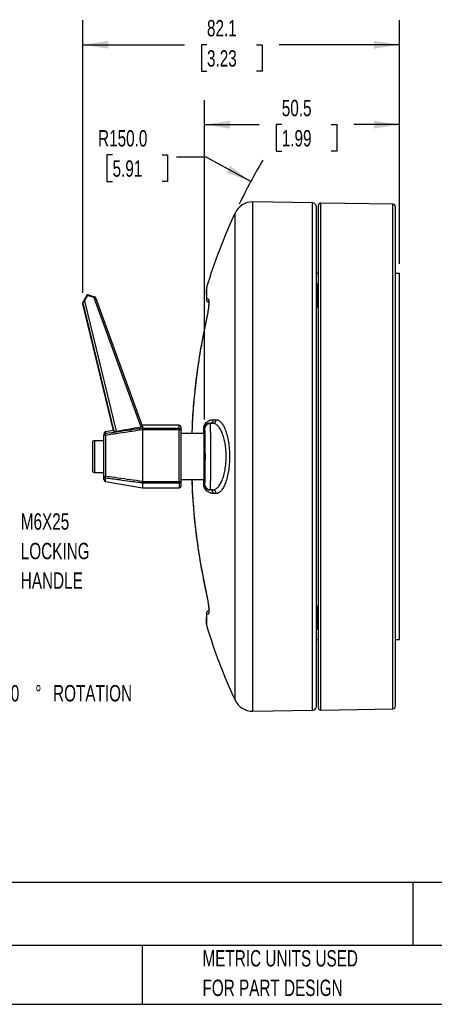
# Model space of a CAD drawing. Header units: millimetres. Extents: x 13 to 546, y 13 to 419.
# Tile 15 of 27: x 210 to 317, y 13 to 268. Entities that reach past the tile are written whole.
import ezdxf

# ---------------------------------------------------------------- set-up
doc = ezdxf.new("R2010")
doc.units = ezdxf.units.MM
doc.header["$LTSCALE"] = 2
doc.layers.add('DIMENSIONS', color=140, linetype='Continuous', lineweight=25)
doc.layers.add('TEXT', color=140, linetype='Continuous', lineweight=25)
doc.styles.add('SLDTEXTSTYLE0', font='TXT', dxfattribs={"width": 0.7})
doc.dimstyles.new('SLDDIMSTYLE5', dxfattribs={"dimtxt": 4.316016, "dimasz": 6.604, "dimexe": 0, "dimexo": 0.0625, "dimgap": 1.079004, "dimtad": 0, "dimtih": 1, "dimtoh": 1, "dimrnd": 1e-09, "dimzin": 4, "dimdsep": 46, "dimtxsty": 'SLDTEXTSTYLE0', "dimsah": 1, "dimcen": 0, "dimadec": 0, "dimazin": 1, "dimtfac": 1, "dimtofl": 0, "dimtmove": 0, "dimatfit": 3, "dimfxl": 0, "dimfrac": 2, "dimtolj": 1, "dimtzin": 12, "dimarcsym": 0})
doc.dimstyles.new('SLDDIMSTYLE6', dxfattribs={"dimtxt": 4.316016, "dimasz": 6.604, "dimexe": 0, "dimexo": 0.0625, "dimgap": 1.079004, "dimtad": 0, "dimtih": 1, "dimtoh": 1, "dimrnd": 1e-09, "dimzin": 12, "dimdsep": 46, "dimtxsty": 'SLDTEXTSTYLE0', "dimsah": 1, "dimcen": 0.09, "dimadec": 0, "dimazin": 3, "dimtfac": 1, "dimtofl": 0, "dimtmove": 0, "dimatfit": 3, "dimfxl": 0, "dimfrac": 2, "dimtolj": 1, "dimtzin": 12, "dimarcsym": 0})

# ---------------------------------------------------------------- blocks, each defined once
blk = doc.blocks.new('_D_5')
at = {"layer": 'DIMENSIONS'}
for p, q in [((233.65, 232.67), (232.2, 232.67)), ((232.2, 232.67), (232.2, 225.81)), ((246.47, 232.67), (247.92, 232.67)), ((247.92, 232.67), (247.92, 225.81)), ((257.92, 232.07), (250.23, 232.07)), ((269.49, 225.82), (257.92, 232.07)), ((232.2, 225.81), (233.65, 225.81)), ((247.92, 225.81), (246.47, 225.81))]:
    blk.add_line(p, q, dxfattribs=at)
blk.add_arc((401.48, 154.56), 150, 149.2124, 154.1682, dxfattribs=at)
blk.add_solid([(269.49, 225.82), (264.16, 229.85), (263.2, 228.06)], dxfattribs=at)
at = {"layer": 'DIMENSIONS', "char_height": 4.233, "attachment_point": 1, "style": 'SLDTEXTSTYLE0'}
for s, insert in [('R150.0', (229.89, 239.1)), ('5.91', (233.65, 231.27))]:
    blk.add_mtext(s, dxfattribs=dict(at, insert=insert))
blk = doc.blocks.new('_D_6')
at = {"layer": 'DIMENSIONS'}
for p, q in [((257.49, 164.17), (257.49, 246.87)), ((307.98, 204.5), (307.98, 246.87)), ((257.49, 240.52), (271.67, 240.52)), ((277.51, 240.52), (276.06, 240.52)), ((276.06, 240.52), (276.06, 233.66)), ((290.34, 240.52), (291.79, 240.52)), ((291.79, 240.52), (291.79, 233.66)), ((307.98, 240.52), (296.19, 240.52)), ((276.06, 233.66), (277.51, 233.66)), ((291.79, 233.66), (290.34, 233.66))]:
    blk.add_line(p, q, dxfattribs=at)
for points in [[(257.49, 240.52), (264.09, 239.5), (264.09, 241.54)], [(307.98, 240.52), (301.38, 241.54), (301.38, 239.5)]]:
    blk.add_solid(points, dxfattribs=at)
at = {"layer": 'DIMENSIONS', "char_height": 4.233, "attachment_point": 1, "style": 'SLDTEXTSTYLE0'}
for s, insert in [('50.5', (277.51, 246.94)), ('1.99', (277.51, 239.12))]:
    blk.add_mtext(s, dxfattribs=dict(at, insert=insert))
blk = doc.blocks.new('_D_7')
at = {"layer": 'DIMENSIONS'}
for p, q in [((225.93, 196.94), (225.93, 267.56)), ((307.98, 204.5), (307.98, 267.56)), ((225.93, 261.21), (252.27, 261.21)), ((258.12, 261.21), (256.67, 261.21)), ((256.67, 261.21), (256.67, 254.35)), ((270.94, 261.21), (272.39, 261.21)), ((272.39, 261.21), (272.39, 254.35)), ((307.98, 261.21), (276.79, 261.21)), ((256.67, 254.35), (258.12, 254.35)), ((272.39, 254.35), (270.94, 254.35))]:
    blk.add_line(p, q, dxfattribs=at)
for points in [[(225.93, 261.21), (232.53, 260.19), (232.53, 262.22)], [(307.98, 261.21), (301.38, 262.22), (301.38, 260.19)]]:
    blk.add_solid(points, dxfattribs=at)
at = {"layer": 'DIMENSIONS', "char_height": 4.233, "attachment_point": 1, "style": 'SLDTEXTSTYLE0'}
for s, insert in [('82.1', (258.12, 267.63)), ('3.23', (258.12, 259.8))]:
    blk.add_mtext(s, dxfattribs=dict(at, insert=insert))

msp = doc.modelspace()

# ---------------------------------------------------------------- linework, layer by layer
for p, q in [((285.500096, 220.248417), (270.007698, 220.518838)), ((270.007698, 88.596032), (270.007698, 220.518838)), ((285.500096, 88.866452), (285.500096, 220.248417)), ((286.982643, 89.489923), (286.982643, 219.624946)), ((306.250855, 219.894939), (287.588871, 220.220685)), ((287.588871, 88.894185), (287.588871, 220.220685)), ((306.250855, 89.219931), (306.250855, 219.894939)), ((265.383808, 91.493127), (265.383808, 217.621743)), ((286.482643, 89.8663), (286.482643, 219.248569)), ((306.982643, 89.964604), (306.982643, 219.150266)), ((286.982643, 201.963885), (286.482643, 201.963885)), ((307.982643, 201.963885), (306.982643, 201.963885)), ((307.982643, 107.150984), (307.982643, 201.963885)), ((286.643038, 199.276735), (286.482643, 199.276735)), ((286.982643, 198.791728), (286.643038, 199.276735)), ((286.643038, 196.276735), (286.643038, 199.276735)), ((228.823885, 195.933906), (227.200025, 196.420002)), ((227.20014, 196.419813), (227.200025, 196.420002)), ((225.92376, 194.448091), (225.92376, 194.199394)), ((225.929385, 194.40103), (234.018138, 161.091499)), ((225.929385, 194.152334), (225.929385, 194.40103)), ((233.875987, 161.338231), (225.929385, 194.152334)), ((226.969383, 196.32826), (226.169385, 194.939989)), ((227.142671, 196.24325), (226.342672, 194.854979)), ((226.342672, 194.854979), (234.540212, 161.097461)), ((226.969383, 196.32826), (226.969289, 196.328017)), ((228.766531, 195.757153), (227.142671, 196.24325)), ((228.766531, 195.757153), (240.966273, 162.263895)), ((241.425563, 162.426629), (229.308588, 195.692657)), ((286.643038, 193.276735), (286.643038, 196.276735)), ((286.482643, 193.276735), (286.643038, 193.276735)), ((286.643038, 193.276735), (286.982643, 193.761742)), ((233.923355, 161.346584), (231.837194, 160.978737)), ((231.837194, 160.978737), (231.837194, 160.479415)), ((241.424018, 162.669153), (241.342464, 162.654772)), ((250.924018, 162.669153), (241.424018, 162.669153)), ((241.424018, 162.429971), (241.424018, 162.669153)), ((241.424018, 161.893552), (250.924018, 161.89408)), ((241.424018, 161.581234), (241.424018, 148.101672)), ((241.424018, 161.581233), (250.924018, 161.579318)), ((250.924018, 161.89408), (250.924018, 162.669153)), ((250.924018, 161.579318), (250.924018, 161.89408)), ((250.924018, 148.103637), (250.924018, 161.579318)), ((251.424018, 161.411212), (251.424018, 162.169153)), ((251.424018, 148.233402), (251.424018, 161.411212)), ((257.279822, 160.524051), (257.276785, 161.746196)), ((257.31526, 161.794121), (257.485256, 161.633035)), ((257.31526, 161.794121), (257.31838, 160.524051)), ((258.869225, 163.166094), (258.906524, 163.130751)), ((259.614399, 163.167844), (258.906524, 163.130751)), ((231.424018, 158.657435), (228.924018, 158.657435)), ((228.924018, 158.657435), (228.924018, 150.457435)), ((231.837194, 160.143911), (231.837194, 149.429769)), ((257.424018, 160.524051), (251.424018, 160.524051)), ((257.424018, 148.590818), (257.424018, 160.524051)), ((257.505659, 157.557435), (257.424018, 157.557435)), ((228.924018, 150.457435), (231.424018, 150.457435)), ((257.424018, 151.557435), (257.505659, 151.557435)), ((231.837194, 148.136132), (231.837194, 149.066161)), ((231.837194, 148.136132), (241.424018, 146.445717)), ((241.424018, 148.101672), (250.924018, 148.103637)), ((250.924018, 147.762509), (250.924018, 148.103637)), ((251.424018, 148.590818), (257.424018, 148.590818)), ((251.424018, 146.945717), (251.424018, 148.233402)), ((257.276785, 147.368674), (257.279818, 148.590818)), ((257.31838, 148.590818), (257.31526, 147.320749)), ((241.424018, 147.763197), (250.924018, 147.762509)), ((241.424018, 147.763193), (241.424018, 146.445717)), ((241.424018, 146.445717), (250.924018, 146.445717)), ((250.924018, 147.762509), (250.924018, 146.445717)), ((257.31526, 147.320749), (257.485256, 147.481834)), ((258.906524, 145.984118), (258.869225, 145.948775)), ((259.614399, 145.947026), (258.906524, 145.984118)), ((286.643038, 115.838135), (286.482643, 115.838135)), ((286.982643, 115.353127), (286.643038, 115.838135)), ((286.643038, 112.838135), (286.643038, 115.838135)), ((286.643038, 109.838135), (286.643038, 112.838135)), ((286.482643, 109.838135), (286.643038, 109.838135)), ((286.643038, 109.838135), (286.982643, 110.323142)), ((286.482643, 107.150984), (286.982643, 107.150984)), ((306.982643, 107.150984), (307.982643, 107.150984)), ((270.007698, 88.596032), (285.500096, 88.866452)), ((287.588871, 88.894185), (306.250855, 89.219931))]:
    msp.add_line(p, q)
at = {"flags": 128}
msp.add_lwpolyline([(241.424018, 162.414116), (241.424018, 162.364358), (241.424018, 162.310202), (241.424018, 162.251658), (241.424018, 162.188737), (241.424018, 162.121453), (241.424018, 162.049817), (241.424018, 161.973845), (241.424018, 161.893552)], dxfattribs=at)
for centre, radius, start, end in [((269.920436, 215.519599), 5, 89, 155.1383426), ((285.482643, 219.248569), 1, 0, 89), ((287.578473, 219.624946), 0.595829, 89, 180), ((306.237857, 219.150266), 0.744786, 0, 89), ((401.482643, 154.557435), 150, 155.1383426, 163.07792535), ((227.142671, 196.228403), 0.2, 73.33511408, 150.04707468), ((229.134707, 195.694532), 2.066229, 159.44486038, 164.59945458), ((226.123474, 194.448087), 0.199714, 150.07920403, 179.99882766), ((226.123445, 194.448091), 0.199685, 180.00009281, 193.63145424), ((226.123445, 194.199394), 0.199685, 180.00009281, 193.63145421), ((225.945094, 194.261472), 0.714366, 56.18270409, 71.70921003), ((226.73316, 195.627613), 0.739398, 56.36886709, 71.36843382), ((230.623593, 195.250332), 1.92498, 159.20603139, 164.73483831), ((229.120711, 195.624283), 0.199932, 19.9980014, 73.32267475), ((258.788494, 164.136597), 0.973855, 274.75521394, 357.90218948), ((259.531271, 164.135498), 0.971218, 274.91005504, 358.06395221), ((231.924018, 160.486333), 0.5, 100, 180), ((250.924018, 162.169153), 0.5, 360, 90), ((250.932438, 161.402494), 0.491658, 1.01603689, 90.98121897), ((257.244743, 161.811326), 0.072586, 296.19526419, 346.2882114), ((258.985556, 161.632534), 1.5003, 93.01959417, 179.98088717), ((258.521496, 470.031112), 306.865215, 270.06492571, 270.2040599), ((228.924018, 158.157435), 0.5, 90, 180), ((231.915597, 159.994106), 0.491601, 99.17698571, 179.45781154), ((228.924018, 150.957435), 0.5, 180, 270), ((231.753815, 149.959367), 0.536122, 232.03701427, 278.94715222), ((231.908496, 149.545443), 0.484557, 181.03576626, 261.53826294), ((231.924018, 148.628536), 0.5, 180, 260), ((251.040599, 148.682601), 0.590584, 258.6151242, 310.48285106), ((250.938148, 148.248405), 0.486102, 268.33431541, 358.23132446), ((250.924018, 146.945717), 0.5, 270, 0), ((257.244743, 147.303543), 0.072586, 13.7117886, 63.8047358), ((258.985556, 147.482335), 1.5003, 180.01911283, 266.98040583), ((258.788494, 144.978272), 0.973855, 2.09781052, 85.24478606), ((258.521496, -160.916243), 306.865215, 89.7959401, 89.93507429), ((259.531271, 144.979372), 0.971218, 1.93604779, 85.08994496), ((401.482643, 154.557435), 150, 196.92602213, 204.8616574), ((269.920436, 93.59527), 5, 204.8616574, 271), ((285.482643, 89.8663), 1, 271, 0), ((287.578473, 89.489923), 0.595829, 180, 271), ((306.237857, 89.964604), 0.744786, 271, 0)]:
    msp.add_arc(centre, radius, start, end)
for centre, major_axis, ratio, start_param, end_param in [((239.310024, 139.099401), (-5.386788, 22.247158), 0.0091854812, 6.1293744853, 6.282605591), ((257.481638, 154.557435), (0, 3.300503), 0.0174577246, 2.7115606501, 6.7132173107)]:
    msp.add_ellipse(centre, major_axis=major_axis, ratio=ratio, start_param=start_param, end_param=end_param)
for points, knots in [([(257.981788, 198.216538), (257.982059, 198.207919), (257.982651, 198.189065), (257.982861, 197.939301), (257.982768, 197.656917), (257.982672, 197.432746), (257.982642, 197.2162), (257.982689, 196.886253), (257.982669, 196.58769), (257.982651, 196.284592), (257.982647, 196.187944), (257.982641, 196.088996), (257.982651, 195.987801), (257.982616, 195.884171), (257.982746, 195.793178), (257.98244, 195.70559), (257.98175, 195.626359), (257.982001, 195.550227), (257.984348, 195.491578), (257.989472, 195.449541), (257.997995, 195.419625), (258.010474, 195.40038), (258.02207, 195.392031), (258.030568, 195.388765), (258.034795, 195.387445), (258.050648, 195.385663), (258.071231, 195.385295), (258.096719, 195.384505), (258.11633, 195.384017), (258.138779, 195.383463), (258.164158, 195.382846), (258.190802, 195.382168), (258.217966, 195.381457), (258.244877, 195.380809), (258.270695, 195.380074), (258.290017, 195.379832), (258.302552, 195.379851), (258.309972, 195.379886), (258.325381, 195.38003), (258.345066, 195.380108), (258.374862, 195.379365), (258.404104, 195.375282), (258.440759, 195.361255), (258.476443, 195.329249), (258.511809, 195.272915), (258.541686, 195.195822), (258.566927, 195.09516), (258.586786, 194.968985), (258.600339, 194.81498), (258.60692, 194.637522), (258.606521, 194.436583), (258.598785, 194.198146), (258.581908, 193.917629), (258.551185, 193.561423), (258.504914, 193.140069), (258.443791, 192.677276), (258.374886, 192.21634), (258.300887, 191.764536), (258.228132, 191.35273), (258.160623, 190.990187), (258.101245, 190.683187), (258.041349, 190.384373), (257.979042, 190.082934), (257.906797, 189.744037), (257.840769, 189.442614), (257.785979, 189.192503), (257.750478, 189.029675), (257.726494, 188.919499), (257.711615, 188.850809), (257.700709, 188.800301), (257.663089, 188.625716), (257.576965, 188.222437), (257.447682, 187.60608), (257.279163, 186.78369), (257.134203, 186.055726), (257.028506, 185.511981), (256.982287, 185.271624), (256.962008, 185.165652), (256.953096, 185.118983), (256.949177, 185.09844), (256.947453, 185.0894), (256.946694, 185.085422), (256.94633, 185.083509), (256.553356, 183.0222), (255.849673, 178.893138), (255.068769, 172.917331), (254.684117, 168.828544), (254.519092, 166.642169), (254.480318, 166.104917), (254.443325, 165.567732), (254.408106, 165.030619), (254.374683, 164.493582), (254.342955, 163.95663), (254.313295, 163.419751), (254.251534, 162.276552), (254.227928, 161.310695), (254.208702, 160.524051)], [0, 0, 0, 0, 0.0462247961, 0.1011142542, 0.122697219, 0.1443138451, 0.1659805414, 0.1768608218, 0.2191788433, 0.2247201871, 0.2302621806, 0.2358050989, 0.2413492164, 0.2468948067, 0.2524421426, 0.2557230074, 0.2602927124, 0.2641912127, 0.2672597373, 0.2700572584, 0.2727049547, 0.275532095, 0.2786056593, 0.2792639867, 0.279926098, 0.2807454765, 0.2868516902, 0.2894042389, 0.2923459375, 0.2956767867, 0.2993967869, 0.3035059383, 0.3072424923, 0.3110369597, 0.3148893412, 0.3180415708, 0.3189930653, 0.3199968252, 0.3210528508, 0.3252183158, 0.3278967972, 0.3329796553, 0.3371543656, 0.3436310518, 0.3500734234, 0.356502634, 0.3629399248, 0.3700190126, 0.3770669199, 0.3841127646, 0.3911856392, 0.3983142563, 0.4068883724, 0.4154750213, 0.4263671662, 0.4372602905, 0.4462130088, 0.4551835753, 0.4642288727, 0.4698858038, 0.4755324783, 0.4811826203, 0.4861649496, 0.4917888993, 0.4993050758, 0.5021852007, 0.5050652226, 0.5079451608, 0.5080277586, 0.5087080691, 0.5106243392, 0.5172870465, 0.5300900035, 0.5432732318, 0.5607920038, 0.5685424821, 0.5719608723, 0.5734665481, 0.5741293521, 0.5744210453, 0.5745494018, 0.5746058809, 0.5746307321, 0.5746502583, 0.6832596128, 0.7911682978, 0.8856094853, 0.8948613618, 0.9041091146, 0.9133527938, 0.9225924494, 0.9318281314, 0.9410598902, 0.9502877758, 0.9595118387, 1, 1, 1, 1]), ([(257.982045, 198.233264), (257.96931, 198.182084), (257.942774, 198.07543), (257.951848, 197.965816), (257.956568, 197.908803)], [0, 0, 0, 0, 0.4798781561, 1, 1, 1, 1]), ([(257.956778, 197.894219), (257.955893, 197.89286), (257.954006, 197.889959), (257.952422, 197.769923), (257.95137, 197.601801), (257.95104, 197.415408), (257.951096, 197.218417), (257.951082, 196.988799), (257.951174, 196.701354), (257.950989, 196.366793), (257.953515, 195.965407), (257.96452, 195.55401), (258.002318, 195.016586), (258.151937, 194.653765), (258.45266, 194.519977), (258.601592, 194.487219), (258.612069, 194.508827), (258.616372, 194.517701)], [0, 0, 0, 0, 0.0957632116, 0.2044305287, 0.2935613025, 0.3633160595, 0.4224348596, 0.483429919, 0.559292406, 0.6365140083, 0.7070481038, 0.7698116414, 0.8305109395, 0.8791627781, 0.9246908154, 0.9690729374, 1, 1, 1, 1]), ([(226.182887, 194.937469), (226.152144, 194.88119), (226.092042, 194.771164), (226.01922, 194.642363), (225.973024, 194.560512), (225.946656, 194.512643), (225.928338, 194.477206), (225.925602, 194.466934), (225.92423, 194.461784)], [0, 0, 0, 0, 0.2684596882, 0.52484199, 0.6470301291, 0.7656380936, 0.8824949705, 1, 1, 1, 1]), ([(226.342672, 194.854979), (226.321988, 194.833671), (226.284089, 194.794631), (226.233187, 194.741444), (226.176008, 194.680977), (226.113686, 194.61485), (226.041404, 194.536046), (225.980126, 194.468069), (225.936925, 194.416519), (225.931851, 194.406097), (225.929385, 194.40103)], [0, 0, 0, 0, 0.10361707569, 0.18985013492, 0.25870105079, 0.40166710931, 0.52749380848, 0.69562862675, 0.85204102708, 1, 1, 1, 1]), ([(225.950379, 194.547705), (225.950379, 194.550887), (225.974034, 194.595091), (226.055173, 194.740399), (226.111979, 194.84029), (226.169291, 194.939745)], [0, 0, 0, 0, 0.5, 0.5, 1, 1, 1, 1]), ([(229.296469, 195.698853), (229.288398, 195.700985), (229.271325, 195.705494), (229.220636, 195.713447), (229.135653, 195.72404), (229.022482, 195.737042), (228.889424, 195.748335), (228.809264, 195.754087), (228.766531, 195.757153)], [0, 0, 0, 0, 0.1261088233, 0.2667421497, 0.4130737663, 0.6625548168, 0.8201097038, 1, 1, 1, 1]), ([(229.296929, 195.698657), (229.295079, 195.703138), (229.291174, 195.712593), (229.279513, 195.731302), (229.248178, 195.765472), (229.179598, 195.804748), (229.067978, 195.849211), (228.939686, 195.894021), (228.863306, 195.91861), (228.822538, 195.931735)], [0, 0, 0, 0, 0.0238286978, 0.0502860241, 0.1165289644, 0.3138014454, 0.6036679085, 0.788455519, 1, 1, 1, 1]), ([(228.824, 195.933717), (228.917357, 195.90577), (229.009182, 195.877004), (229.140072, 195.833417), (229.178088, 195.818947), (229.178088, 195.815805)], [0, 0, 0, 0, 0.5, 0.5, 1, 1, 1, 1]), ([(229.308588, 195.692657), (229.308176, 195.694386), (229.307734, 195.696241), (229.29719, 195.698686), (229.296469, 195.698853)], [0, 0, 0, 0, 0.93168020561, 1, 1, 1, 1]), ([(258.563478, 194.70223), (258.56525, 194.674646), (258.568659, 194.621561), (258.57994, 194.213114), (258.549216, 193.668675), (258.478709, 193.005171), (258.3767, 192.274721), (258.249131, 191.505925), (258.049928, 190.429759), (257.731838, 188.989761), (257.365171, 187.256904), (257.018851, 185.518143), (256.693797, 183.789028), (256.092001, 180.379939), (255.360046, 175.504562), (254.689006, 169.137244), (254.289509, 164.221759), (254.235922, 161.345234), (254.220624, 160.524051)], [0, 0, 0, 0, 0.0278438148, 0.0535838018, 0.0808134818, 0.1071043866, 0.1322608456, 0.1562513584, 0.1791837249, 0.2269002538, 0.2752397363, 0.3230022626, 0.3704662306, 0.4176858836, 0.6030656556, 0.7685133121, 0.9339158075, 1, 1, 1, 1]), ([(257.276785, 161.746196), (257.27696, 161.772269), (257.277312, 161.824532), (257.282494, 161.929897), (257.297754, 162.085708), (257.335243, 162.286376), (257.39232, 162.485085), (257.478171, 162.706198), (257.599664, 162.939501), (257.803035, 163.231322), (258.071947, 163.504178), (258.394161, 163.734397), (258.726026, 163.902957), (259.025988, 164.004766), (259.29561, 164.063806), (259.5268, 164.094999), (259.683257, 164.098962), (259.761696, 164.100948)], [0, 0, 0, 0, 0.0090198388, 0.0180794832, 0.0359991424, 0.0628210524, 0.0940648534, 0.1255719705, 0.182514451, 0.2507085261, 0.3760145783, 0.5012450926, 0.6224056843, 0.7504656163, 0.8332374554, 0.9163947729, 1, 1, 1, 1]), ([(260.501935, 164.102686), (260.538475, 164.101875), (260.611451, 164.100255), (260.720796, 164.085412), (260.829803, 164.0615), (260.938477, 164.027656), (261.046817, 163.984138), (261.226131, 163.895781), (261.474103, 163.728198), (261.786025, 163.427238), (262.088046, 163.043576), (262.47354, 162.423189), (262.916512, 161.452558), (263.362518, 160.006284), (263.700624, 158.326715), (263.911871, 156.477733), (263.983086, 154.540479), (263.909451, 152.60591), (263.731756, 151.067521), (263.526554, 149.924635), (263.283067, 148.848739), (262.910876, 147.647696), (262.468617, 146.68232), (262.083697, 146.065279), (261.782509, 145.68375), (261.470471, 145.383667), (261.18666, 145.192656), (260.935449, 145.081744), (260.719034, 145.022498), (260.574395, 145.015626), (260.501935, 145.012183)], [0, 0, 0, 0, 0.0105326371, 0.0210354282, 0.0315179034, 0.0419896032, 0.0524600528, 0.0629387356, 0.0941986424, 0.1253042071, 0.1567606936, 0.1880166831, 0.2504727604, 0.3129643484, 0.375610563, 0.4379636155, 0.5004956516, 0.5630480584, 0.625257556, 0.656603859, 0.6879325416, 0.7500919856, 0.8126431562, 0.8437013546, 0.8749636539, 0.9061656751, 0.9375291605, 0.9583213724, 0.9791201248, 1, 1, 1, 1]), ([(241.424018, 161.893552), (240.35413, 161.737031), (238.218556, 161.424604), (235.022974, 160.953788), (232.897716, 160.63733), (231.837194, 160.479415)], [0, 0, 0, 0, 0.334649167, 0.6679840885, 1, 1, 1, 1]), ([(231.837194, 160.143911), (233.030166, 160.324928), (235.153166, 160.647064), (237.944599, 161.065072), (239.947249, 161.363263), (241.019486, 161.521525), (241.424018, 161.581234)], [0, 0, 0, 0, 0.3734747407, 0.6646318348, 0.8734726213, 1, 1, 1, 1]), ([(234.540212, 161.097461), (234.406937, 161.073227), (234.274783, 161.060055), (234.083687, 161.059184), (234.024387, 161.071061), (234.018138, 161.091499)], [0, 0, 0, 0, 0.5, 0.5, 1, 1, 1, 1]), ([(241.424018, 162.414116), (241.41248, 162.394548), (241.360664, 162.367976), (241.193755, 162.312447), (241.082238, 162.28491), (240.966273, 162.263895)], [0, 0, 0, 0, 0.5, 0.5, 1, 1, 1, 1]), ([(241.423995, 161.581232), (241.42223, 161.656471), (241.418484, 161.724359), (241.418479, 161.832794), (241.42223, 161.872469), (241.423995, 161.893548)], [0, 0, 0, 0, 0.5, 0.5, 1, 1, 1, 1]), ([(250.924018, 161.579318), (250.943732, 161.579048), (250.984384, 161.578489), (251.04637, 161.574176), (251.119224, 161.566442), (251.199844, 161.552754), (251.287584, 161.528984), (251.369034, 161.492908), (251.411023, 161.455047), (251.423026, 161.426478), (251.42375, 161.415347), (251.424018, 161.411212)], [0, 0, 0, 0, 0.0754120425, 0.1555154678, 0.2405548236, 0.3674778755, 0.5004194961, 0.6698479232, 0.8744172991, 0.9533522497, 1, 1, 1, 1]), ([(258.869225, 163.166094), (258.826726, 163.166521), (258.749001, 163.167302), (258.644226, 163.159427), (258.561816, 163.149135), (258.501382, 163.138939), (258.393922, 163.117501), (258.245594, 163.075361), (258.077206, 163.002124), (257.952021, 162.931006), (257.85283, 162.863861), (257.757317, 162.786775), (257.65693, 162.688795), (257.562394, 162.574734), (257.481423, 162.448299), (257.421899, 162.327191), (257.38136, 162.221415), (257.351198, 162.116096), (257.330466, 162.012823), (257.317009, 161.900763), (257.315834, 161.829162), (257.31526, 161.794121)], [0, 0, 0, 0, 0.0759775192, 0.1389521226, 0.1889237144, 0.2258922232, 0.2498576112, 0.3866742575, 0.4995632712, 0.5665648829, 0.6246541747, 0.6900966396, 0.7498074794, 0.8187527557, 0.8748803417, 0.9094143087, 0.9374768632, 0.95747948, 0.9735893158, 0.9870744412, 1, 1, 1, 1]), ([(257.485256, 161.633035), (257.486854, 161.630495), (257.490047, 161.625416), (257.494826, 161.604245), (257.499591, 161.573152), (257.504341, 161.531162), (257.51142, 161.452517), (257.520719, 161.311542), (257.531968, 161.071554), (257.542763, 160.769971), (257.556394, 160.289731), (257.57184, 159.55133), (257.58698, 158.476554), (257.598255, 157.255547), (257.605162, 155.932124), (257.607522, 154.557435), (257.605162, 153.182745), (257.598255, 151.859322), (257.58698, 150.638315), (257.57184, 149.56354), (257.556397, 148.825255), (257.542766, 148.34499), (257.531974, 148.043452), (257.520722, 147.803417), (257.510391, 147.646626), (257.501194, 147.551804), (257.493243, 147.497956), (257.487919, 147.487209), (257.485256, 147.481834)], [0, 0, 0, 0, 0.01249889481, 0.02498658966, 0.0374820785, 0.05000431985, 0.06257215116, 0.0938802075, 0.12511764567, 0.15632953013, 0.18766440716, 0.25013535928, 0.31260446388, 0.37507188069, 0.4375380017, 0.50000342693, 0.56246885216, 0.62493497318, 0.68740238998, 0.74987149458, 0.81234244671, 0.84365213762, 0.8748892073, 0.90610145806, 0.93743470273, 0.95834124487, 0.97916705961, 1, 1, 1, 1]), ([(258.906524, 163.130751), (258.90795, 163.128102), (258.910781, 163.122847), (258.914961, 163.102239), (258.919049, 163.072968), (258.923044, 163.034643), (258.926945, 162.98802), (258.930752, 162.933551), (258.934467, 162.87176), (258.938088, 162.803149), (258.941615, 162.728213), (258.945049, 162.647442), (258.948389, 162.561316), (258.951636, 162.470302), (258.95479, 162.37486), (258.95785, 162.275437), (258.960816, 162.172467), (258.96369, 162.066374), (258.966469, 161.957566), (258.969156, 161.846439), (258.971749, 161.733378), (258.974248, 161.61875), (258.976654, 161.502911), (258.978967, 161.386203), (258.981186, 161.268953), (258.983311, 161.151476), (258.985344, 161.034072), (258.987283, 160.917027), (258.989128, 160.800618), (258.990881, 160.685096), (258.999814, 160.068186), (259.013272, 158.805599), (259.025218, 156.728786), (259.028001, 155.271707), (259.028006, 153.847244), (259.025235, 152.389923), (259.013292, 150.31248), (258.99935, 149.001228), (258.989004, 148.303347), (258.985055, 148.061089), (258.98071, 147.817503), (258.975963, 147.575179), (258.970816, 147.337017), (258.965267, 147.106154), (258.959318, 146.885984), (258.952967, 146.68015), (258.946216, 146.49251), (258.939063, 146.327216), (258.931509, 146.188308), (258.923553, 146.081162), (258.915203, 146.006625), (258.90945, 145.991707), (258.906524, 145.984118)], [0, 0, 0, 0, 0.0111827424, 0.0221835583, 0.0330024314, 0.0436393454, 0.0540942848, 0.0643672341, 0.0744581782, 0.0843671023, 0.0940939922, 0.1036388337, 0.113001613, 0.1221823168, 0.1311809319, 0.1399974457, 0.1486318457, 0.1570841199, 0.1653542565, 0.1734422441, 0.1813480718, 0.1890717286, 0.1966132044, 0.2039724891, 0.2111495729, 0.2181444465, 0.224957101, 0.2315875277, 0.2380357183, 0.2443016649, 0.2503853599, 0.3364978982, 0.4196565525, 0.4998560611, 0.5000135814, 0.5802255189, 0.6633909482, 0.7495046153, 0.7623163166, 0.7759101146, 0.7902859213, 0.8054436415, 0.8213831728, 0.8381044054, 0.8556072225, 0.8738915, 0.8929571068, 0.9128039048, 0.9334317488, 0.9548404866, 0.9770299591, 1, 1, 1, 1]), ([(259.614399, 145.947026), (259.652012, 145.947592), (259.723905, 145.948674), (259.826631, 145.960609), (259.919278, 145.977488), (260.001841, 145.997959), (260.07432, 146.020034), (260.136717, 146.042143), (260.189028, 146.062898), (260.231268, 146.081145), (260.371283, 146.145669), (260.595941, 146.282114), (261.026606, 146.654127), (261.51599, 147.28955), (262.05466, 148.35255), (262.492363, 149.630428), (262.833909, 151.14938), (263.044627, 152.799204), (263.094221, 153.971753), (263.094631, 155.128168), (263.045871, 156.300886), (262.836171, 157.952758), (262.495067, 159.475171), (262.057121, 160.756657), (261.517908, 161.822377), (261.028502, 162.458704), (260.59847, 162.830719), (260.343379, 162.986579), (260.112894, 163.084559), (259.894138, 163.1524), (259.717679, 163.162142), (259.614399, 163.167844)], [0, 0, 0, 0, 0.0108325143, 0.0207049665, 0.029615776, 0.0375635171, 0.0445469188, 0.0505648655, 0.0556163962, 0.0597007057, 0.0628171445, 0.0963491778, 0.1256969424, 0.1921167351, 0.2508571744, 0.3151169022, 0.3754001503, 0.438107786, 0.4994750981, 0.5000065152, 0.5613747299, 0.6240733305, 0.6844777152, 0.7488680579, 0.8076798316, 0.8741872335, 0.9034231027, 0.9367981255, 0.9491737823, 0.9702521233, 1, 1, 1, 1]), ([(228.424018, 158.156992), (228.424018, 158.156946), (228.424018, 158.156619), (228.424018, 158.108059), (228.424018, 157.863545), (228.424018, 157.336427), (228.424018, 156.630043), (228.424018, 155.891167), (228.424018, 154.988296), (228.424018, 153.963992), (228.424018, 152.898175), (228.424018, 151.92549), (228.424018, 151.162968), (228.424018, 151.029363), (228.424018, 150.96034)], [0, 0, 0, 0, 0.0075289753, 0.0535168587, 0.1314538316, 0.2411482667, 0.3081785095, 0.3831852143, 0.4661568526, 0.5570806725, 0.6559426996, 0.7627277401, 0.8774193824, 1, 1, 1, 1]), ([(231.424019, 160.484203), (231.424019, 160.484873), (231.424019, 160.487602), (231.424019, 160.472305), (231.424019, 160.44326), (231.424019, 160.351331), (231.424019, 160.161498), (231.424018, 159.998758)], [0, 0, 0, 0, 0.04831212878, 0.19669233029, 0.30992269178, 0.40840905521, 1, 1, 1, 1]), ([(231.424018, 159.998758), (231.424909, 160.005516), (231.426577, 160.018172), (231.438661, 160.035696), (231.459325, 160.0552), (231.491883, 160.074735), (231.558899, 160.101515), (231.646541, 160.123565), (231.739791, 160.1362), (231.795314, 160.141487), (231.823838, 160.143138), (231.837194, 160.143911)], [0, 0, 0, 0, 0.09799068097, 0.18349151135, 0.25646489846, 0.39395535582, 0.50050173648, 0.74971552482, 0.87479839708, 0.94137624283, 1, 1, 1, 1]), ([(231.424018, 149.536684), (231.424018, 149.681028), (231.424018, 149.969383), (231.424018, 150.403898), (231.424018, 150.839134), (231.424018, 151.275279), (231.424018, 151.71228), (231.424018, 152.150153), (231.424018, 152.588892), (231.424018, 153.028498), (231.424018, 153.468972), (231.424018, 153.910312), (231.424018, 154.35252), (231.424018, 154.942372), (231.424018, 155.677827), (231.424018, 156.5555), (231.424018, 157.426841), (231.424018, 158.291561), (231.424018, 159.15066), (231.424018, 159.7157), (231.424018, 159.998758)], [0, 0, 0, 0, 0.0418386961, 0.0835815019, 0.1252477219, 0.1668567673, 0.2084281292, 0.249981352, 0.2915360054, 0.3331116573, 0.3747278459, 0.4164040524, 0.4581596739, 0.5000139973, 0.5835910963, 0.6668616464, 0.7499813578, 0.8331067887, 0.9163944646, 1, 1, 1, 1]), ([(231.837194, 160.143911), (231.829043, 160.221883), (231.82411, 160.298981), (231.82411, 160.418652), (231.829043, 160.460198), (231.837194, 160.479415)], [0, 0, 0, 0, 0.5, 0.5, 1, 1, 1, 1]), ([(231.424018, 148.664986), (231.424018, 148.654873), (231.424018, 148.612147), (231.424018, 148.863614), (231.424018, 149.312312), (231.424018, 149.536684)], [0, 0, 0, 0, 0.1342286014, 0.5670697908, 1, 1, 1, 1]), ([(231.837194, 149.066161), (231.829043, 149.091719), (231.82411, 149.139608), (231.82411, 149.269303), (231.829043, 149.349997), (231.837194, 149.429769)], [0, 0, 0, 0, 0.5, 0.5, 1, 1, 1, 1]), ([(241.424018, 148.101672), (240.35413, 148.247647), (238.218556, 148.539022), (235.022974, 148.982567), (232.897716, 149.280899), (231.837194, 149.429769)], [0, 0, 0, 0, 0.3346491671, 0.6679840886, 1, 1, 1, 1]), ([(231.837194, 149.066161), (233.030166, 148.902524), (235.153166, 148.611317), (237.944599, 148.232537), (239.947249, 147.962067), (241.019486, 147.817671), (241.424018, 147.763193)], [0, 0, 0, 0, 0.3734747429, 0.6646318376, 0.8734726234, 1, 1, 1, 1]), ([(241.423995, 147.763197), (241.42223, 147.790402), (241.418484, 147.835499), (241.418479, 147.952945), (241.42223, 148.02449), (241.423995, 148.101674)], [0, 0, 0, 0, 0.5, 0.5, 1, 1, 1, 1]), ([(254.182944, 148.590818), (254.183433, 148.574152), (254.206956, 147.772293), (254.284477, 146.186329), (254.429703, 143.636727), (254.73776, 139.515296), (255.341789, 133.819023), (256.38313, 126.754723), (257.342441, 122.0891), (257.824307, 119.745539)], [0, 0, 0, 0, 0.0017128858, 0.0824124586, 0.1631466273, 0.2641804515, 0.5073266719, 0.7525281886, 1, 1, 1, 1]), ([(254.227625, 148.590818), (254.251794, 147.527017), (254.342541, 143.532814), (254.92141, 137.366561), (255.849413, 130.11509), (256.788008, 124.698858), (257.552033, 120.933589), (258.041644, 118.743063), (258.286559, 117.416672), (258.435083, 116.439016), (258.519204, 115.75177), (258.567689, 115.165423), (258.575774, 114.731679), (258.582349, 114.505352), (258.540184, 114.386635), (258.575919, 114.427495), (258.579776, 114.431906)], [0, 0, 0, 0, 0.0854077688, 0.3206764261, 0.4971443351, 0.6740545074, 0.7636268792, 0.8083388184, 0.8546769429, 0.8789314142, 0.9042746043, 0.9300017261, 0.9544913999, 0.9768818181, 0.9975043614, 1, 1, 1, 1]), ([(259.761696, 145.013921), (259.714554, 145.014658), (259.620428, 145.016129), (259.480497, 145.027407), (259.341795, 145.045359), (259.20438, 145.070644), (258.996362, 145.120263), (258.726355, 145.211745), (258.394666, 145.380195), (258.073259, 145.609681), (257.805, 145.881425), (257.601885, 146.171685), (257.480012, 146.404742), (257.393648, 146.625656), (257.337174, 146.82113), (257.299277, 147.019574), (257.283152, 147.174972), (257.277379, 147.286242), (257.276983, 147.341228), (257.276785, 147.368674)], [0, 0, 0, 0, 0.050193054, 0.1002181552, 0.1500885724, 0.1998177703, 0.2494193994, 0.3774602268, 0.4986283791, 0.6236635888, 0.748200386, 0.8165400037, 0.8736517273, 0.9052022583, 0.9366947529, 0.9619935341, 0.9809861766, 0.9905092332, 1, 1, 1, 1]), ([(257.31526, 147.320749), (257.315348, 147.303325), (257.315523, 147.2689), (257.318453, 147.214956), (257.323379, 147.161654), (257.330423, 147.108974), (257.339494, 147.057049), (257.350587, 147.0058), (257.363696, 146.955177), (257.386545, 146.879725), (257.422607, 146.786082), (257.482192, 146.665233), (257.563203, 146.539025), (257.684252, 146.393367), (257.848841, 146.24754), (258.039495, 146.129147), (258.245774, 146.03937), (258.426744, 145.988375), (258.637118, 145.951771), (258.776714, 145.949969), (258.869225, 145.948775)], [0, 0, 0, 0, 0.0066080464, 0.0130562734, 0.0196513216, 0.0266806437, 0.0343832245, 0.0429418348, 0.0524902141, 0.0631248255, 0.0912348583, 0.1258261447, 0.1819657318, 0.2509063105, 0.3620973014, 0.5006950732, 0.613527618, 0.7502948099, 0.8345173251, 1, 1, 1, 1]), ([(257.824307, 119.745539), (257.86038, 119.581606), (257.905465, 119.376723), (257.95272, 119.155097), (257.966832, 119.08829), (257.973098, 119.058513), (257.975866, 119.045337), (257.977086, 119.039525), (257.977623, 119.036965), (257.977859, 119.035838), (257.977964, 119.035342), (257.978014, 119.035103), (258.008879, 118.887969), (258.068643, 118.597042), (258.152457, 118.169603), (258.229819, 117.753934), (258.300709, 117.350064), (258.35562, 117.015843), (258.397401, 116.746564), (258.428303, 116.537948), (258.492076, 116.084363), (258.568295, 115.433927), (258.60325, 114.874248), (258.607308, 114.542392), (258.603483, 114.365887), (258.593391, 114.21069), (258.577026, 114.076802), (258.554388, 113.964268), (258.530216, 113.887948), (258.507569, 113.837434), (258.48866, 113.804969), (258.468185, 113.778895), (258.434979, 113.748439), (258.362922, 113.729401), (258.257689, 113.736711), (258.146367, 113.728727), (258.055399, 113.733464), (257.99768, 113.71821), (257.985632, 113.631486), (257.982891, 113.560989), (257.982614, 113.479346), (257.982649, 113.399564), (257.982656, 113.307873), (257.982659, 113.213257), (257.982681, 112.848554), (257.982666, 112.433408), (257.982384, 112.065263), (257.982211, 111.916834), (257.982126, 111.854134), (257.982087, 111.82705), (257.982069, 111.815231), (257.982061, 111.810049), (257.982058, 111.807773), (257.982056, 111.806772), (257.982056, 111.806291), (257.981821, 111.651626), (257.981504, 111.380277), (257.981264, 111.092715), (257.981227, 110.914484), (257.981693, 110.896417), (257.981921, 110.887609)], [0, 0, 0, 0, 0.0174442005, 0.02180184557, 0.02375522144, 0.02462173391, 0.02500436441, 0.02517298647, 0.02524723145, 0.02527990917, 0.02529428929, 0.02530061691, 0.02530558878, 0.04113175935, 0.05678868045, 0.07234826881, 0.08788371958, 0.10346850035, 0.11226247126, 0.12101790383, 0.12974784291, 0.1709217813, 0.2120520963, 0.22554668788, 0.23895975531, 0.25234083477, 0.26573990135, 0.27920681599, 0.2927907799, 0.29988371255, 0.30695376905, 0.31400791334, 0.32105316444, 0.33897905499, 0.37419628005, 0.40469395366, 0.43595794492, 0.45512254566, 0.46270190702, 0.47228791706, 0.47857868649, 0.48754721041, 0.49662483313, 0.50705669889, 0.51749116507, 0.61441451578, 0.65707310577, 0.67585721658, 0.68412602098, 0.68776511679, 0.68936648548, 0.69007112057, 0.69038116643, 0.69051758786, 0.69057761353, 0.69062477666, 0.76882474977, 0.84702898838, 0.92542865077, 1, 1, 1, 1]), ([(258.573391, 114.638885), (258.523001, 114.63047), (258.345818, 114.600883), (258.15766, 114.430139), (258.028387, 114.164391), (257.951078, 113.740524), (257.962147, 113.388996), (257.949374, 112.948275), (257.951604, 112.61014), (257.950745, 112.318774), (257.950541, 112.064968), (257.950063, 111.838435), (257.949748, 111.619742), (257.949818, 111.411412), (257.950575, 111.230711), (257.951891, 111.19691), (257.952608, 111.178483)], [0, 0, 0, 0, 0.0136429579, 0.0479726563, 0.0788707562, 0.1030421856, 0.1759169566, 0.2598850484, 0.3336671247, 0.4075991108, 0.4797523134, 0.5494149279, 0.6258380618, 0.7260710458, 0.8506639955, 1, 1, 1, 1]), ([(257.9563, 111.214488), (257.951922, 111.154175), (257.943204, 111.034103), (257.969129, 110.932294), (257.982031, 110.881623)], [0, 0, 0, 0, 0.50229859, 1, 1, 1, 1])]:
    msp.add_open_spline(points, degree=3, knots=knots)
for points in [[(259.761696, 164.100948), (260.003149, 164.101974), (260.249904, 164.102555), (260.501935, 164.102686)], [(234.540212, 161.097461), (236.682113, 161.486927), (238.82414, 161.875703), (240.966273, 162.263895)], [(241.424018, 162.414116), (241.426972, 162.418317), (241.427463, 162.422519), (241.425563, 162.426629)], [(260.501935, 145.012183), (260.249904, 145.012315), (260.003149, 145.012895), (259.761696, 145.013921)]]:
    msp.add_open_spline(points, degree=3)
at = {"layer": 'TEXT'}
for p, q in [((546.1, 44.252215), (12.7, 44.252215)), ((311.517791, 44.252215), (311.517791, 27.94)), ((546.1, 27.94), (12.7, 27.94)), ((241.292955, 27.94), (241.292955, 12.7)), ((12.7, 12.7), (546.1, 12.7))]:
    msp.add_line(p, q, dxfattribs=at)

# ---------------------------------------------------------------- texts
at = {"layer": 'DIMENSIONS', "char_height": 4.2333333, "attachment_point": 1, "style": 'SLDTEXTSTYLE0'}
for s, insert in [('M6X25', (209.859986, 139.854115)), ('LOCKING', (209.859986, 132.20967)), ('HANDLE', (209.859986, 124.565226)), ('310', (202.857507, 95.379848)), ('%%d', (213.628988, 95.379848)), ('ROTATION', (218.224899, 95.379848))]:
    msp.add_mtext(s, dxfattribs=dict(at, insert=insert))
at = {"layer": 'TEXT', "attachment_point": 1, "style": 'SLDTEXTSTYLE0'}
for s, insert, char_height in [('TEKNOKOL SUSPENSION ARM FITTING, STRAIGHT SWIVEL COUPLING, 310 DEGREES MOVEMENT RANGE,', (15.931468, 41.240451), 3.70416667), ('ALUMINUM, RAL 7035 LIGHT GRAY. FOR USE WITH TK060 SUSPENSION ARM PROFILE.', (15.931468, 34.301562), 3.70416667), ('PART DIMENSIONS MAY DIFFER SLIGHTLY', (110.238569, 26.727986), 4.23333333), ('METRIC UNITS USED', (256.956742, 26.727988), 4.23333333), ("DUE TO MANUFACTURER'S VARIANCES", (110.238569, 19.083541), 4.23333333), ('FOR PART DESIGN', (256.956742, 19.083544), 4.23333333)]:
    msp.add_mtext(s, dxfattribs=dict(at, insert=insert, char_height=char_height))

# ---------------------------------------------------------------- dimensions: what is measured, and where the dimension line sits
at = {"layer": 'DIMENSIONS'}
for base, p1, p2, picture, middle in [((225.929385, 261.205601), (307.982643, 201.963885), (225.929385, 194.40103), '_D_7', (264.52796, 261.205601)), ((307.982643, 240.519599), (257.485256, 161.633035), (307.982643, 201.963885), '_D_6', (283.927019, 240.519599))]:
    dim = msp.add_linear_dim(base=base, p1=p1, p2=p2, angle=0, dimstyle='SLDDIMSTYLE6', dxfattribs=at)
    dim.commit()
    dim.dimension.update_dxf_attribs({"geometry": picture, "text_midpoint": middle, "dimtype": 160})
dim = msp.add_radius_dim(center=(401.482643, 154.557435), mpoint=(269.489974, 225.817066), dimstyle='SLDDIMSTYLE5', dxfattribs=at)
dim.commit()
dim.dimension.update_dxf_attribs({"geometry": '_D_5', "text_midpoint": (240.057826, 232.065849), "dimtype": 164})

doc.saveas('drawing.dxf')
